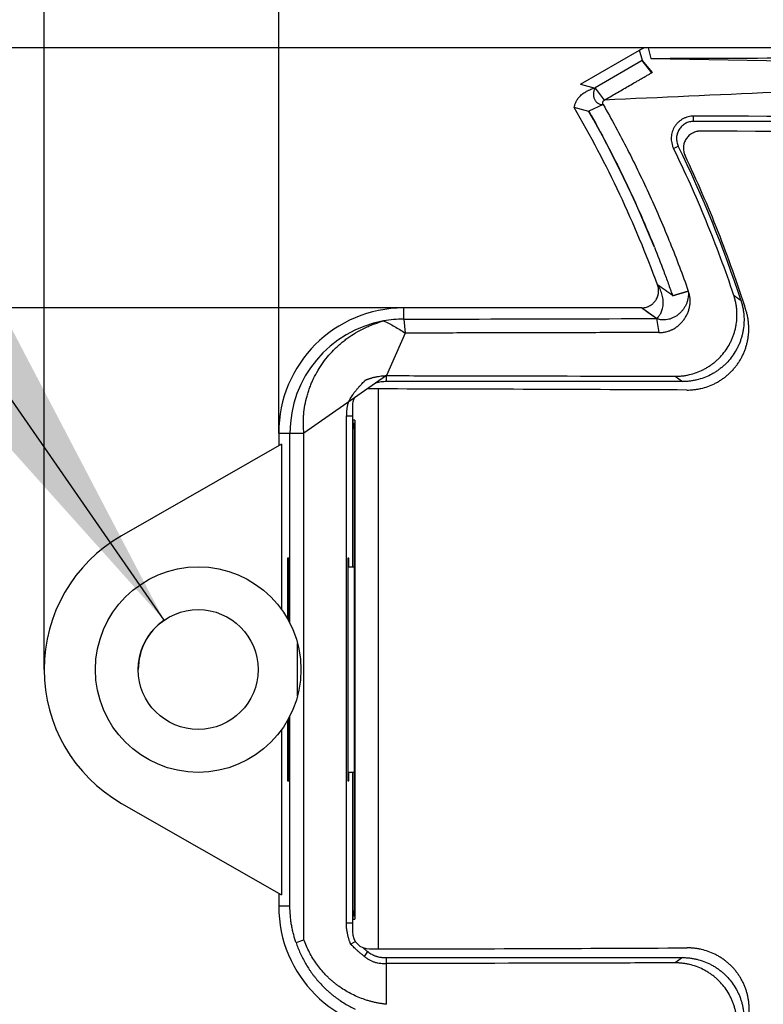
# Model space of a CAD drawing. Header units: millimetres. Extents: x 0 to 210, y 0 to 297.
# Tile 6 of 16: x 84 to 91, y 139 to 149. Entities that reach past the tile are written whole.
import ezdxf
from ezdxf.enums import TextEntityAlignment as Align

# ---------------------------------------------------------------- set-up
doc = ezdxf.new("R2010")
doc.units = ezdxf.units.MM
doc.header["$LTSCALE"] = 19.36
doc.layers.get('0').update_dxf_attribs({"linetype": 'CONTINUOUS'})
doc.layers.add('Z_DIM_2D', color=7, linetype='CONTINUOUS')
doc.styles.add('TEXTSTYLE_3', font='helveticaneueltw1g-ltcn.otf')
doc.styles.add('TEXTSTYLE_4', font='gdt', dxfattribs={"width": 0.7})
doc.dimstyles.new('DIMSTYLE_2', dxfattribs={"dimtxt": 2.1, "dimasz": 3.5, "dimexe": 1.5, "dimexo": 0, "dimgap": 0.525, "dimtad": 1, "dimdec": 1, "dimlfac": 3.000003, "dimdsep": 46, "dimtxsty": 'TEXTSTYLE_3', "dimblk": '_FILLED', "dimblk1": '_FILLED', "dimblk2": '_FILLED', "dimcen": 0.09, "dimclrt": 5, "dimazin": 2, "dimtp": 0.3, "dimtm": 0.3, "dimtfac": 1, "dimtdec": 1, "dimtofl": 0, "dimtmove": 0, "dimatfit": 3, "dimldrblk": '_FILLED', "dimfxl": 0, "dimtolj": 1, "dimarcsym": 0})
doc.dimstyles.new('DIMSTYLE_3', dxfattribs={"dimtxt": 2.1, "dimasz": 3.5, "dimexe": 1.5, "dimexo": 0, "dimgap": 0.525, "dimtad": 1, "dimlfac": 3.000003, "dimdsep": 46, "dimtxsty": 'TEXTSTYLE_3', "dimblk": '_FILLED', "dimblk1": '_FILLED', "dimblk2": '_FILLED', "dimcen": 0.09, "dimclrt": 5, "dimazin": 2, "dimtp": 0.3, "dimtm": 0.3, "dimtfac": 1, "dimtofl": 0, "dimtmove": 0, "dimatfit": 3, "dimldrblk": '_FILLED', "dimfxl": 0, "dimtolj": 1, "dimarcsym": 0})
doc.dimstyles.new('DIMSTYLE_6', dxfattribs={"dimtxt": 2.1, "dimasz": 3.5, "dimexe": 1.5, "dimexo": 0, "dimtad": 1, "dimlfac": 3.000003, "dimdsep": 46, "dimtxsty": 'TEXTSTYLE_3', "dimblk": '_FILLED', "dimblk1": '_FILLED', "dimblk2": '_FILLED', "dimcen": 0.09, "dimclrt": 5, "dimazin": 2, "dimtp": 0.1, "dimtm": 0.1, "dimtfac": 1, "dimtofl": 0, "dimtmove": 0, "dimatfit": 1, "dimldrblk": '_FILLED', "dimfxl": 0, "dimtolj": 1, "dimarcsym": 0})
doc.dimstyles.new('DIMSTYLE_7', dxfattribs={"dimtxt": 2.1, "dimasz": 3.5, "dimexe": 1.5, "dimexo": 0, "dimgap": 0.525, "dimtad": 1, "dimdec": 1, "dimlfac": 3.000003, "dimdsep": 46, "dimtxsty": 'TEXTSTYLE_3', "dimblk": '_FILLED', "dimblk1": '_FILLED', "dimblk2": '_FILLED', "dimcen": 0.09, "dimclrt": 5, "dimazin": 2, "dimtp": 0.2, "dimtm": 0.2, "dimtfac": 1, "dimtdec": 1, "dimtofl": 0, "dimtmove": 0, "dimatfit": 3, "dimldrblk": '_FILLED', "dimfxl": 0, "dimtolj": 1, "dimarcsym": 0})

# ---------------------------------------------------------------- blocks, each defined once
blk = doc.blocks.new('*D3')
at = {"layer": 'Z_DIM_2D', "color": 2, "linetype": 'Continuous', "transparency": 16777216}
for p, q in [((83.9489, 142.3203), (83.9489, 155.5699)), ((97.0257, 147.1536), (97.0257, 155.5699)), ((83.9489, 154.0699), (90.4873, 154.0699)), ((97.0257, 154.0699), (90.4873, 154.0699))]:
    blk.add_line(p, q, dxfattribs=at)
at = {"layer": 'Z_DIM_2D', "color": 5, "linetype": 'Continuous', "transparency": 16777216, "style": 'TEXTSTYLE_3'}
blk.add_text('39.2', height=2.1, dxfattribs=at).set_placement((90.4873, 154.5949), align=Align.CENTER)
blk = doc.blocks.new('_FILLED')
at = {"color": 0, "linetype": 'ByBlock'}
blk.add_solid([(0, 0), (-1, 0.125), (-1, -0.125)], dxfattribs=at)
blk = doc.blocks.new('_NONE')
blk = doc.blocks.new('*D4')
at = {"layer": 'Z_DIM_2D', "color": 2, "linetype": 'Continuous', "transparency": 16777216}
for p, q in [((89.8267, 148.3703), (75.5324, 148.3703)), ((77.0324, 148.3703), (77.0324, 142.3203)), ((77.0324, 136.2703), (77.0324, 142.3203)), ((89.8267, 136.2703), (75.5324, 136.2703))]:
    blk.add_line(p, q, dxfattribs=at)
at = {"layer": 'Z_DIM_2D', "color": 5, "linetype": 'Continuous', "transparency": 16777216, "style": 'TEXTSTYLE_3'}
blk.add_text('36.3', height=2.1, rotation=90, dxfattribs=at).set_placement((76.5074, 142.3203), align=Align.CENTER)
blk = doc.blocks.new('*D9')
at = {"layer": 'Z_DIM_2D', "color": 2, "linetype": 'Continuous', "transparency": 16777216}
blk.add_line((85.1166, 142.7998), (76.9624, 154.5651), dxfattribs=at)
at = {"layer": 'Z_DIM_2D', "color": 2, "linetype": 'Continuous', "transparency": 16777216, "xscale": 3.5, "yscale": 3.5, "zscale": 3.5, "rotation": 304.7246017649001}
blk.add_blockref('_FILLED', (85.1166, 142.7998), dxfattribs=at)
at = {"layer": 'Z_DIM_2D', "color": 5, "linetype": 'Continuous', "transparency": 16777216}
for s, style, p in [('n', 'TEXTSTYLE_4', (78.9888, 152.5629)), ('3.5', 'TEXTSTYLE_3', (80.9974, 149.6648))]:
    blk.add_text(s, height=2.1, rotation=-55.2754, dxfattribs=dict(at, style=style)).set_placement(p, align=Align.RIGHT)
blk = doc.blocks.new('*D10')
at = {"layer": 'Z_DIM_2D', "color": 2, "linetype": 'Continuous', "transparency": 16777216}
for p, q in [((87.4488, 145.8387), (79.5808, 145.8387)), ((81.0808, 145.8387), (81.0808, 142.3203)), ((81.0808, 138.8019), (81.0808, 142.3203)), ((87.4488, 138.8019), (79.5808, 138.8019))]:
    blk.add_line(p, q, dxfattribs=at)
at = {"layer": 'Z_DIM_2D', "color": 5, "linetype": 'Continuous', "transparency": 16777216, "style": 'TEXTSTYLE_3'}
blk.add_text('21.1', height=2.1, rotation=90, dxfattribs=at).set_placement((80.5558, 142.3203), align=Align.CENTER)
blk = doc.blocks.new('*D11')
at = {"layer": 'Z_DIM_2D', "color": 2, "linetype": 'Continuous', "transparency": 16777216}
for p, q in [((86.2321, 144.622), (86.2321, 151.8088)), ((97.0257, 147.1536), (97.0257, 151.8088)), ((86.2321, 150.3088), (91.6289, 150.3088)), ((97.0257, 150.3088), (91.6289, 150.3088))]:
    blk.add_line(p, q, dxfattribs=at)
at = {"layer": 'Z_DIM_2D', "color": 5, "linetype": 'Continuous', "transparency": 16777216, "style": 'TEXTSTYLE_3'}
blk.add_text('32.4', height=2.1, dxfattribs=at).set_placement((91.6289, 150.8338), align=Align.CENTER)

msp = doc.modelspace()

# ---------------------------------------------------------------- linework, layer by layer
at = {"color": 6, "linetype": 'Continuous'}
for p, q in [((89.1686, 148.0168), (89.7436, 148.3481)), ((95.809, 148.3703), (89.8267, 148.3703)), ((89.3118, 147.9783), (89.4004, 147.8608)), ((95.9758, 147.6537), (90.2703, 147.6536)), ((89.7627, 145.8387), (87.4488, 145.8387)), ((89.9096, 145.7354), (89.9327, 145.5998)), ((87.1993, 145.0508), (87.1159, 145.0508)), ((87.1993, 145.0508), (87.1993, 139.6019)), ((90.1607, 145.122), (87.2821, 145.122)), ((86.9493, 144.8842), (86.9493, 144.7473)), ((86.8907, 139.8518), (86.8907, 144.7888)), ((86.9488, 144.7888), (86.9488, 143.3203)), ((86.9493, 144.7473), (86.9667, 144.6536)), ((86.9726, 144.7473), (86.9493, 144.7473)), ((86.9726, 144.7473), (86.9667, 144.6536)), ((86.9726, 144.7473), (86.9726, 139.8933)), ((86.9667, 144.6536), (86.9667, 139.987)), ((86.2321, 144.622), (86.2321, 144.4979)), ((86.3415, 142.771), (86.3415, 144.622)), ((86.4771, 139.6924), (86.4771, 144.622)), ((86.2583, 144.5129), (84.7031, 143.6218)), ((86.2583, 144.5129), (86.2583, 142.9075)), ((86.3188, 143.4037), (86.3188, 142.8134)), ((86.3305, 143.4037), (86.3188, 143.4037)), ((86.3305, 142.7923), (86.3305, 143.4037)), ((86.904, 143.4037), (86.904, 141.237)), ((86.9157, 143.4037), (86.904, 143.4037)), ((86.9157, 143.3203), (86.9157, 143.4037)), ((86.904, 143.3203), (86.9667, 143.3203)), ((86.416, 142.066), (86.416, 142.5747)), ((86.3415, 140.0186), (86.3415, 141.8696)), ((86.3188, 141.8273), (86.3188, 141.237)), ((86.3305, 141.237), (86.3305, 141.8484)), ((86.2583, 141.7332), (86.2583, 140.1278)), ((86.9667, 141.3203), (86.904, 141.3203)), ((86.9157, 141.237), (86.9157, 141.3203)), ((86.9488, 141.3203), (86.9488, 139.8518)), ((86.3188, 141.237), (86.3305, 141.237)), ((86.904, 141.237), (86.9157, 141.237)), ((84.7031, 141.0188), (86.2583, 140.1278)), ((86.2321, 140.1428), (86.2321, 140.0186)), ((86.9667, 139.987), (86.9493, 139.8933)), ((86.9667, 139.987), (86.9726, 139.8933)), ((86.9493, 139.8933), (86.9493, 139.7685)), ((86.9493, 139.8933), (86.9726, 139.8933)), ((86.4008, 139.6645), (86.4771, 139.6924)), ((86.9785, 139.6743), (86.9328, 139.6475)), ((87.1159, 139.6019), (87.1993, 139.6019)), ((87.2821, 139.5186), (90.1607, 139.5186)), ((87.2822, 139.0638), (87.2821, 139.4604))]:
    msp.add_line(p, q, dxfattribs=at)
at = {"color": 9, "linetype": 'Continuous'}
for p, q in [((89.7712, 148.245), (89.7435, 148.3481)), ((89.8623, 148.1264), (89.7708, 148.2451)), ((89.1686, 148.0168), (89.2163, 148.004)), ((89.1686, 148.0168), (89.3118, 147.9783)), ((89.2163, 148.004), (89.264, 147.9912)), ((89.264, 147.9912), (89.3118, 147.9783)), ((89.3889, 147.8185), (89.251, 147.7517)), ((90.2703, 147.6536), (90.2703, 147.7047)), ((90.0742, 147.391), (90.1206, 147.4138)), ((90.2178, 146.0031), (90.0651, 145.958)), ((87.4488, 145.7296), (87.4488, 145.8387)), ((89.8116, 145.8045), (89.7627, 145.8387)), ((89.9096, 145.7354), (89.7627, 145.8387)), ((89.8606, 145.77), (89.8116, 145.8045)), ((87.4488, 145.7296), (87.4617, 145.594)), ((89.9096, 145.7354), (89.8606, 145.77)), ((87.2821, 145.122), (87.2821, 145.1802)), ((90.0893, 145.1737), (90.1607, 145.122)), ((86.8907, 144.7888), (86.9488, 144.7888)), ((86.2321, 144.622), (86.4771, 144.622)), ((86.3415, 140.0186), (86.2321, 140.0186)), ((86.9488, 139.8518), (86.8907, 139.8518)), ((87.067, 139.5283), (87.099, 139.5764)), ((87.2821, 139.4604), (87.2821, 139.5186)), ((90.1607, 139.5186), (90.0893, 139.467))]:
    msp.add_line(p, q, dxfattribs=at)
at = {"color": 7, "linetype": 'Continuous'}
for p, q in [((89.7711, 148.2452), (89.7436, 148.3481)), ((89.8267, 148.3703), (89.8544, 148.2668)), ((89.7708, 148.2451), (89.313, 147.9789)), ((89.771, 148.2452), (89.7708, 148.2451)), ((89.8693, 148.1303), (89.771, 148.2452)), ((89.313, 147.9789), (89.3118, 147.9783)), ((89.313, 147.9789), (89.3118, 147.9783)), ((89.3889, 147.8185), (89.251, 147.7518)), ((89.2503, 147.7514), (89.1078, 147.7885)), ((89.251, 147.7518), (89.251, 147.7517)), ((89.8881, 146.4297), (89.8821, 146.4446)), ((89.8835, 146.4411), (89.8821, 146.4446)), ((90.0656, 145.9581), (90.2178, 146.0031)), ((90.0651, 145.958), (90.0656, 145.9581)), ((90.0651, 145.958), (90.0651, 145.958)), ((87.4617, 145.594), (87.2821, 145.1802)), ((87.2821, 145.1802), (86.4771, 144.622))]:
    msp.add_line(p, q, dxfattribs=at)
at = {"color": 6, "linetype": 'Continuous'}
for radius in [1, 0.5833]:
    msp.add_circle((85.4488, 142.3203), radius, dxfattribs=at)
at = {"color": 7, "linetype": 'Continuous'}
for centre, radius, start, end in [((89.8267, 148.2037), 0.1667, 90.00475, 119.93424), ((135.4407, 2527.9081), 2380.0779, 268.902531, 269.0470467), ((91.112, 145.8932), 2.5591, 119.05179, 119.23117), ((79.6949, 142.3252), 10.9885, 22.01676, 29.59091), ((74.7243, 124.639), 26.2652, 54.26289, 54.6538)]:
    msp.add_arc(centre, radius, start, end, dxfattribs=at)
at = {"color": 6, "linetype": 'Continuous'}
for centre, radius, start, end in [((89.8267, 148.2037), 0.1666, 89.99992, 119.93907), ((79.7173, 142.3203), 10.8666, 20.14505, 30.21278), ((84.9821, -1520.2742), 1667.9873, 89.622363, 89.8183502), ((79.7173, 142.3203), 11.5833, 18.04146, 26.08623), ((87.4488, 144.622), 1.2167, 90, 180), ((87.4488, 144.622), 1.1073, 100.23951, 180), ((87.4505, 144.6215), 1.1081, 90.08363, 100.31712), ((85.4488, 142.3203), 1.5, 119.81068, 240.18932), ((87.4488, 140.0186), 1.2167, 180, 270), ((87.2842, 139.8519), 0.3354, 180.01636, 182.93357)]:
    msp.add_arc(centre, radius, start, end, dxfattribs=at)
at = {"color": 9, "linetype": 'Continuous'}
msp.add_arc((84.255, 137.4876), 10.6225, 52.43561, 52.9101, dxfattribs=at)
at = {"color": 6, "linetype": 'Continuous'}
for centre, major_axis, ratio, start_param, end_param in [((84.2796, 146.7183), (32.6666, 0), 0.026186, 1.20634, 1.38425), ((87.116, 144.8841), (0.1179, -0.1179), 0.999315, 2.356537, 2.492855), ((84.2796, 144.1988), (32.6666, 0), 0.026186, 1.388462, 1.481299), ((87.116, 144.8841), (0.1179, -0.1179), 0.999315, 3.432304, 3.926648), ((87.116, 139.7687), (0.1179, 0.1179), 0.999315, 2.356537, 3.926648), ((84.2796, 140.4539), (32.6666, 0), 0.026186, -1.481299, -1.388343)]:
    msp.add_ellipse(centre, major_axis=major_axis, ratio=ratio, start_param=start_param, end_param=end_param, dxfattribs=at)
for points, knots in [([(89.8544, 148.2668), (90.8597, 148.2698), (92.3585, 148.2756), (94.3433, 148.2858), (95.3229, 148.2918), (95.809, 148.295)], [0, 0, 0, 0, 0.506446, 0.755117, 1, 1, 1, 1]), ([(89.3889, 147.8185), (89.3884, 147.8194), (89.3874, 147.8212), (89.386, 147.8249), (89.3849, 147.8299), (89.3848, 147.8361), (89.3858, 147.8421), (89.388, 147.8478), (89.3912, 147.853), (89.3953, 147.8575), (89.3986, 147.8598), (89.4004, 147.8608)], [0, 0, 0, 0, 0.062567, 0.125197, 0.250426, 0.375752, 0.50105, 0.626208, 0.751128, 0.875735, 1, 1, 1, 1]), ([(89.3889, 147.8185), (89.4714, 147.6739), (89.6298, 147.3809), (89.8475, 146.9313), (90.0448, 146.4721), (90.1625, 146.1603), (90.2178, 146.0031)], [0, 0, 0, 0, 0.249898, 0.499854, 0.749885, 1, 1, 1, 1]), ([(90.2703, 147.7047), (90.2612, 147.7047), (90.2429, 147.7036), (90.216, 147.6984), (90.1899, 147.6899), (90.165, 147.6783), (90.1417, 147.6636), (90.1204, 147.6462), (90.1014, 147.6261), (90.0851, 147.6037), (90.0718, 147.5793), (90.0618, 147.5534), (90.0552, 147.5264), (90.0519, 147.4988), (90.0522, 147.4709), (90.0559, 147.4434), (90.0631, 147.4165), (90.0701, 147.3993), (90.0742, 147.391)], [0, 0, 0, 0, 0.061881, 0.123804, 0.185797, 0.247882, 0.310075, 0.372388, 0.434826, 0.497389, 0.560069, 0.622848, 0.6857, 0.748596, 0.811506, 0.874396, 0.937238, 1, 1, 1, 1]), ([(90.2703, 147.6536), (90.2632, 147.6536), (90.2492, 147.6527), (90.2285, 147.6486), (90.2084, 147.642), (90.1893, 147.6329), (90.1715, 147.6216), (90.1553, 147.6081), (90.1408, 147.5926), (90.1285, 147.5755), (90.1185, 147.5569), (90.111, 147.5371), (90.106, 147.5166), (90.1037, 147.4956), (90.1039, 147.4745), (90.1067, 147.4535), (90.1122, 147.4331), (90.1175, 147.4201), (90.1206, 147.4138)], [0, 0, 0, 0, 0.062498, 0.124997, 0.187498, 0.25, 0.312502, 0.375003, 0.437502, 0.5, 0.562498, 0.624997, 0.687498, 0.75, 0.812502, 0.875003, 0.937502, 1, 1, 1, 1]), ([(90.3382, 147.5589), (90.3313, 147.5589), (90.3208, 147.5583), (90.3071, 147.5563), (90.2936, 147.5534), (90.2769, 147.5482), (90.2611, 147.541), (90.249, 147.5341), (90.2374, 147.5264), (90.2237, 147.5154), (90.2091, 147.5003), (90.1965, 147.4833), (90.1862, 147.4649), (90.1782, 147.4453), (90.1738, 147.4283), (90.1715, 147.4144), (90.1702, 147.4003), (90.1701, 147.3826), (90.1724, 147.3651), (90.1755, 147.3514), (90.1795, 147.3378), (90.1834, 147.328), (90.1865, 147.3217)], [0, 0, 0, 0, 0.061851, 0.092803, 0.123768, 0.185723, 0.247769, 0.278849, 0.309959, 0.372246, 0.434666, 0.497219, 0.559894, 0.622675, 0.685536, 0.717003, 0.74848, 0.811409, 0.874321, 0.905777, 0.937216, 1, 1, 1, 1]), ([(90.6611, 145.9611), (90.6203, 146.0834), (90.5345, 146.3266), (90.3936, 146.6869), (90.2408, 147.0422), (90.131, 147.2754), (90.0742, 147.391)], [0, 0, 0, 0, 0.250109, 0.500142, 0.750104, 1, 1, 1, 1]), ([(90.7792, 145.8164), (90.7386, 145.9452), (90.6529, 146.2012), (90.5111, 146.5804), (90.3563, 146.9544), (90.2445, 147.1999), (90.1865, 147.3217)], [0, 0, 0, 0, 0.250121, 0.500159, 0.750116, 1, 1, 1, 1]), ([(89.7627, 145.8387), (89.7693, 145.8387), (89.7827, 145.8396), (89.8024, 145.8433), (89.8184, 145.8482), (89.8307, 145.8532), (89.8428, 145.859), (89.8571, 145.8676), (89.8703, 145.8779), (89.88, 145.887), (89.8869, 145.8942), (89.8934, 145.9019), (89.8994, 145.9099), (89.9049, 145.9183), (89.9115, 145.9299), (89.917, 145.942), (89.9215, 145.9546), (89.9243, 145.9642), (89.9261, 145.9724), (89.9272, 145.979), (89.9279, 145.9839), (89.9285, 145.9889), (89.929, 145.9955), (89.9294, 146.0072), (89.9285, 146.0239), (89.9252, 146.0437), (89.9214, 146.0565), (89.9191, 146.0628)], [0, 0, 0, 0, 0.062484, 0.124974, 0.187464, 0.218721, 0.249979, 0.312463, 0.374951, 0.406208, 0.437466, 0.468724, 0.499981, 0.531239, 0.562496, 0.624984, 0.656241, 0.687499, 0.718757, 0.734387, 0.750018, 0.765648, 0.781279, 0.812536, 0.875027, 0.937516, 1, 1, 1, 1]), ([(89.9327, 145.5998), (89.9387, 145.5996), (89.9506, 145.5995), (89.9685, 145.6007), (89.9863, 145.6031), (90.0038, 145.6067), (90.0211, 145.6115), (90.038, 145.6174), (90.0518, 145.6233), (90.0626, 145.6285), (90.0732, 145.634), (90.0862, 145.6415), (90.0987, 145.6497), (90.1084, 145.6568), (90.1179, 145.6641), (90.134, 145.6777), (90.151, 145.6947), (90.1665, 145.7131), (90.1774, 145.7275), (90.1875, 145.7425), (90.1999, 145.7633), (90.2132, 145.7904), (90.2233, 145.819), (90.2293, 145.8424), (90.2327, 145.8603), (90.235, 145.8783), (90.2362, 145.8965), (90.2362, 145.9146), (90.235, 145.9328), (90.2326, 145.9508), (90.2289, 145.9686), (90.224, 145.9861), (90.22, 145.9975), (90.2178, 146.0031)], [0, 0, 0, 0, 0.030993, 0.061984, 0.092979, 0.123982, 0.154996, 0.186026, 0.217073, 0.232607, 0.248145, 0.279236, 0.31035, 0.325918, 0.341492, 0.372658, 0.435045, 0.466291, 0.497563, 0.52886, 0.560182, 0.62287, 0.68564, 0.717064, 0.748501, 0.779948, 0.811401, 0.842856, 0.874309, 0.905754, 0.937187, 0.968603, 1, 1, 1, 1]), ([(90.0893, 145.1737), (90.101, 145.1736), (90.1245, 145.1742), (90.1596, 145.1772), (90.1945, 145.1822), (90.2405, 145.1916), (90.2969, 145.2083), (90.351, 145.2315), (90.3925, 145.2537), (90.4226, 145.2723), (90.4515, 145.2925), (90.4793, 145.3145), (90.5057, 145.3381), (90.5391, 145.3716), (90.577, 145.4172), (90.6093, 145.467), (90.6315, 145.509), (90.6462, 145.5415), (90.659, 145.5748), (90.6697, 145.6089), (90.6784, 145.6436), (90.6873, 145.6904), (90.693, 145.7499), (90.6916, 145.8096), (90.6862, 145.857), (90.68, 145.8922), (90.6718, 145.927), (90.6649, 145.9498), (90.6611, 145.9611)], [0, 0, 0, 0, 0.030994, 0.061985, 0.092976, 0.123971, 0.18596, 0.248004, 0.279068, 0.310155, 0.341267, 0.372406, 0.403575, 0.434775, 0.49724, 0.559831, 0.591185, 0.622566, 0.653972, 0.685401, 0.716848, 0.748311, 0.811237, 0.874175, 0.90565, 0.937116, 0.968567, 1, 1, 1, 1]), ([(90.7311, 145.9077), (90.7347, 145.8965), (90.7414, 145.8739), (90.7493, 145.8394), (90.7552, 145.8046), (90.7603, 145.7577), (90.7615, 145.6987), (90.7558, 145.6399), (90.7471, 145.5936), (90.7385, 145.5593), (90.7279, 145.5255), (90.7154, 145.4925), (90.7009, 145.4602), (90.6791, 145.4184), (90.6473, 145.3687), (90.6098, 145.323), (90.5768, 145.2893), (90.5506, 145.2656), (90.5231, 145.2434), (90.4943, 145.2229), (90.4643, 145.2041), (90.423, 145.1815), (90.3689, 145.1578), (90.3124, 145.1407), (90.2662, 145.131), (90.2312, 145.1258), (90.196, 145.1227), (90.1724, 145.122), (90.1607, 145.122)], [0, 0, 0, 0, 0.031255, 0.06251, 0.093765, 0.12502, 0.187503, 0.249986, 0.281242, 0.312497, 0.343752, 0.375007, 0.406262, 0.437517, 0.5, 0.562483, 0.593738, 0.624993, 0.656248, 0.687503, 0.718758, 0.750014, 0.812497, 0.87498, 0.906235, 0.93749, 0.968745, 1, 1, 1, 1]), ([(90.2029, 145.04), (90.2146, 145.04), (90.2378, 145.0405), (90.2726, 145.0434), (90.3072, 145.0482), (90.3528, 145.0572), (90.4088, 145.0735), (90.4626, 145.0961), (90.5038, 145.1178), (90.5338, 145.1359), (90.5627, 145.1558), (90.5904, 145.1773), (90.6168, 145.2004), (90.6419, 145.225), (90.6655, 145.2512), (90.6875, 145.2786), (90.7079, 145.3074), (90.7265, 145.3374), (90.7434, 145.3684), (90.7584, 145.4004), (90.7715, 145.4333), (90.7826, 145.467), (90.7917, 145.5012), (90.7987, 145.536), (90.8037, 145.5711), (90.8065, 145.6065), (90.8073, 145.642), (90.8059, 145.6775), (90.8024, 145.7128), (90.7968, 145.7478), (90.7892, 145.7824), (90.7828, 145.8052), (90.7792, 145.8164)], [0, 0, 0, 0, 0.030974, 0.061945, 0.092916, 0.123891, 0.185841, 0.247849, 0.278895, 0.309966, 0.341063, 0.372189, 0.403346, 0.434535, 0.465757, 0.497013, 0.528302, 0.559624, 0.590977, 0.62236, 0.653771, 0.685205, 0.716661, 0.748133, 0.779619, 0.811113, 0.842611, 0.874108, 0.9056, 0.937082, 0.96855, 1, 1, 1, 1]), ([(87.4488, 145.7296), (87.6547, 145.73), (88.4749, 145.7315), (89.2952, 145.7335), (89.9096, 145.7354)], [0, 0, 0, 0, 0.250913, 1, 1, 1, 1]), ([(89.9327, 145.5998), (89.7276, 145.5992), (89.3168, 145.598), (88.6998, 145.5965), (88.0813, 145.5951), (87.6684, 145.5944), (87.4617, 145.594)], [0, 0, 0, 0, 0.248996, 0.498721, 0.749087, 1, 1, 1, 1]), ([(86.9585, 145.0039), (86.9615, 145.0078), (86.9676, 145.0157), (86.9771, 145.0274), (86.9869, 145.0392), (87, 145.0546), (87.0163, 145.073), (87.0348, 145.0933), (87.0512, 145.1107), (87.0629, 145.1229), (87.0703, 145.1305), (87.0741, 145.1344), (87.0764, 145.1367), (87.0775, 145.1378), (87.0778, 145.1381)], [0, 0, 0, 0, 0.082235, 0.166622, 0.252155, 0.337817, 0.505431, 0.661226, 0.796912, 0.904167, 0.944526, 0.974648, 0.993488, 1, 1, 1, 1]), ([(87.0778, 145.1381), (87.0779, 145.1381), (87.0782, 145.1382), (87.0787, 145.1384), (87.0793, 145.1387), (87.0801, 145.139), (87.0811, 145.1394), (87.0823, 145.1399), (87.0839, 145.1405), (87.0854, 145.1411), (87.0875, 145.1418), (87.09, 145.1428), (87.0931, 145.1439), (87.0972, 145.1453), (87.1024, 145.1471), (87.1086, 145.1492), (87.1148, 145.1512), (87.1211, 145.1532), (87.1294, 145.1557), (87.1399, 145.1588), (87.1526, 145.1621), (87.1653, 145.1653), (87.1781, 145.1682), (87.191, 145.1708), (87.2082, 145.174), (87.2298, 145.1771), (87.2559, 145.1796), (87.2734, 145.1802), (87.2821, 145.1802)], [0, 0, 0, 0, 0.001953, 0.003906, 0.007813, 0.011719, 0.015626, 0.023439, 0.031252, 0.039065, 0.046878, 0.062503, 0.078129, 0.093755, 0.125007, 0.156258, 0.18751, 0.218762, 0.250013, 0.312516, 0.375019, 0.437521, 0.500024, 0.562526, 0.625029, 0.750023, 0.875015, 1, 1, 1, 1]), ([(87.2821, 145.1802), (87.517, 145.1798), (88.4527, 145.1782), (89.3885, 145.1758), (90.0893, 145.1737)], [0, 0, 0, 0, 0.251028, 1, 1, 1, 1]), ([(87.2821, 145.122), (87.2733, 145.122), (87.2558, 145.1213), (87.2298, 145.1185), (87.2039, 145.1141), (87.1868, 145.1103), (87.1783, 145.1082)], [0, 0, 0, 0, 0.24998, 0.499977, 0.749986, 1, 1, 1, 1]), ([(86.9585, 145.0039), (86.9538, 144.9976), (86.9445, 144.985), (86.9338, 144.9685), (86.926, 144.9549), (86.9206, 144.9445), (86.9156, 144.9339), (86.9126, 144.9266), (86.9111, 144.923)], [0, 0, 0, 0, 0.250004, 0.499987, 0.624992, 0.749996, 0.874998, 1, 1, 1, 1]), ([(86.9111, 144.923), (86.9091, 144.9177), (86.9053, 144.9069), (86.9008, 144.8905), (86.8972, 144.8738), (86.8945, 144.8569), (86.8927, 144.84), (86.8914, 144.8229), (86.8908, 144.8059), (86.8907, 144.7945), (86.8907, 144.7888)], [0, 0, 0, 0, 0.124989, 0.249981, 0.374976, 0.499975, 0.624978, 0.749984, 0.874991, 1, 1, 1, 1]), ([(86.9493, 144.8114), (86.9492, 144.8096), (86.9489, 144.8021), (86.9488, 144.7945), (86.9488, 144.7888)], [0, 0, 0, 0, 0.241759, 1, 1, 1, 1]), ([(86.4007, 139.6645), (86.3996, 139.6679), (86.3972, 139.6749), (86.3938, 139.6853), (86.3905, 139.6958), (86.3862, 139.7098), (86.3811, 139.7276), (86.3754, 139.749), (86.3701, 139.7707), (86.3635, 139.7999), (86.3565, 139.8369), (86.3498, 139.8818), (86.3435, 139.9423), (86.3415, 139.9881), (86.3415, 140.0186)], [0, 0, 0, 0, 0.030321, 0.060718, 0.091194, 0.121748, 0.183082, 0.244708, 0.30661, 0.368772, 0.493796, 0.619625, 0.746079, 1, 1, 1, 1]), ([(86.9328, 139.6475), (86.9326, 139.6479), (86.932, 139.6494), (86.9307, 139.6528), (86.9287, 139.6582), (86.926, 139.6656), (86.9228, 139.6748), (86.9193, 139.6856), (86.9155, 139.6979), (86.9101, 139.7169), (86.9035, 139.7432), (86.898, 139.7711), (86.8944, 139.795), (86.8923, 139.8137), (86.891, 139.8327), (86.8907, 139.8454), (86.8907, 139.8518)], [0, 0, 0, 0, 0.006012, 0.023464, 0.051486, 0.089214, 0.135791, 0.19037, 0.25211, 0.320186, 0.472101, 0.639842, 0.727804, 0.817565, 0.90849, 1, 1, 1, 1]), ([(87.2822, 139.0638), (87.2808, 139.0639), (87.278, 139.0642), (87.2724, 139.0648), (87.2654, 139.0656), (87.2571, 139.0666), (87.2459, 139.0681), (87.232, 139.0701), (87.2154, 139.0728), (87.1988, 139.0757), (87.1768, 139.0801), (87.1494, 139.0863), (87.1168, 139.0948), (87.0738, 139.1078), (87.0209, 139.1267), (86.9592, 139.1538), (86.8995, 139.1851), (86.8518, 139.2147), (86.8149, 139.2404), (86.788, 139.2606), (86.7618, 139.2818), (86.7364, 139.304), (86.7118, 139.327), (86.6802, 139.3589), (86.6428, 139.4009), (86.6016, 139.4542), (86.5642, 139.5103), (86.5308, 139.5689), (86.5015, 139.6296), (86.4847, 139.6713), (86.4771, 139.6924)], [0, 0, 0, 0, 0.003907, 0.007814, 0.015627, 0.023441, 0.031254, 0.046881, 0.062508, 0.078135, 0.093762, 0.125015, 0.156268, 0.187521, 0.250017, 0.312514, 0.37501, 0.437505, 0.468758, 0.500011, 0.531263, 0.562516, 0.593769, 0.625022, 0.687518, 0.750014, 0.81251, 0.875007, 0.937503, 1, 1, 1, 1]), ([(87.067, 139.5283), (87.0631, 139.5312), (87.0552, 139.5374), (87.0434, 139.5468), (87.0317, 139.5566), (87.0163, 139.5698), (86.9979, 139.586), (86.9776, 139.6046), (86.9602, 139.6209), (86.948, 139.6327), (86.9403, 139.6401), (86.9365, 139.6439), (86.9342, 139.6462), (86.9331, 139.6473), (86.9328, 139.6475)], [0, 0, 0, 0, 0.082235, 0.166622, 0.252155, 0.337817, 0.505431, 0.661226, 0.796912, 0.904167, 0.944526, 0.974648, 0.993488, 1, 1, 1, 1]), ([(87.0529, 139.6143), (87.0567, 139.611), (87.0643, 139.6044), (87.0758, 139.5947), (87.0873, 139.5853), (87.0951, 139.5793), (87.099, 139.5764)], [0, 0, 0, 0, 0.252245, 0.505664, 0.756241, 1, 1, 1, 1]), ([(87.099, 139.5764), (87.1053, 139.5716), (87.1178, 139.5625), (87.134, 139.5523), (87.1471, 139.5453), (87.157, 139.5405), (87.1671, 139.5362), (87.1776, 139.5324), (87.1884, 139.5291), (87.2039, 139.5252), (87.2202, 139.5224), (87.2375, 139.5204), (87.2516, 139.5194), (87.2665, 139.5187), (87.2768, 139.5186), (87.2821, 139.5186)], [0, 0, 0, 0, 0.121498, 0.236309, 0.292292, 0.347945, 0.403763, 0.460264, 0.517976, 0.577435, 0.703684, 0.771547, 0.843233, 0.919227, 1, 1, 1, 1]), ([(90.7832, 138.837), (90.7868, 138.8482), (90.7932, 138.871), (90.8008, 138.9056), (90.8063, 138.9406), (90.8097, 138.9759), (90.8111, 139.0113), (90.8103, 139.0468), (90.8074, 139.0822), (90.8025, 139.1173), (90.7954, 139.152), (90.7863, 139.1862), (90.7751, 139.2198), (90.762, 139.2527), (90.747, 139.2847), (90.7302, 139.3157), (90.7115, 139.3456), (90.6911, 139.3744), (90.6691, 139.4018), (90.6455, 139.4279), (90.6204, 139.4525), (90.594, 139.4756), (90.5663, 139.4971), (90.5374, 139.5169), (90.5075, 139.535), (90.4662, 139.5567), (90.4125, 139.5793), (90.3565, 139.5955), (90.3109, 139.6046), (90.2764, 139.6094), (90.2416, 139.6122), (90.2184, 139.6128), (90.2068, 139.6127)], [0, 0, 0, 0, 0.031451, 0.06292, 0.094402, 0.125895, 0.157393, 0.188891, 0.220385, 0.251871, 0.283343, 0.314799, 0.346234, 0.377644, 0.409027, 0.44038, 0.471702, 0.502991, 0.534247, 0.565469, 0.596657, 0.627814, 0.65894, 0.690037, 0.721107, 0.752153, 0.814161, 0.87611, 0.907085, 0.938056, 0.969026, 1, 1, 1, 1]), ([(87.067, 139.5283), (87.0708, 139.5254), (87.0786, 139.5196), (87.0904, 139.5114), (87.1025, 139.5036), (87.1149, 139.4963), (87.1277, 139.4896), (87.1408, 139.4836), (87.1543, 139.4784), (87.168, 139.4739), (87.1819, 139.4702), (87.2007, 139.4662), (87.2245, 139.4628), (87.2533, 139.4608), (87.2725, 139.4604), (87.2821, 139.4604)], [0, 0, 0, 0, 0.062506, 0.125011, 0.187514, 0.250017, 0.312518, 0.375017, 0.437517, 0.500016, 0.562517, 0.625018, 0.75, 0.874995, 1, 1, 1, 1]), ([(90.1607, 139.5186), (90.1724, 139.5186), (90.196, 139.5179), (90.2312, 139.5148), (90.2662, 139.5096), (90.3124, 139.5), (90.3689, 139.4828), (90.423, 139.4592), (90.4643, 139.4365), (90.4943, 139.4177), (90.5231, 139.3972), (90.5506, 139.3751), (90.5768, 139.3513), (90.6098, 139.3176), (90.6473, 139.272), (90.6791, 139.2222), (90.7009, 139.1804), (90.7154, 139.1482), (90.7279, 139.1151), (90.7385, 139.0814), (90.7471, 139.047), (90.7558, 139.0007), (90.7615, 138.942), (90.7603, 138.8829), (90.7552, 138.8361), (90.7493, 138.8012), (90.7414, 138.7667), (90.7347, 138.7441), (90.7311, 138.7329)], [0, 0, 0, 0, 0.031255, 0.06251, 0.093765, 0.12502, 0.187503, 0.249986, 0.281242, 0.312497, 0.343752, 0.375007, 0.406262, 0.437517, 0.5, 0.562483, 0.593738, 0.624993, 0.656248, 0.687503, 0.718758, 0.750014, 0.812497, 0.87498, 0.906235, 0.93749, 0.968745, 1, 1, 1, 1]), ([(90.0893, 139.467), (89.8564, 139.4662), (88.9207, 139.4635), (87.985, 139.4615), (87.2821, 139.4604)], [0, 0, 0, 0, 0.248855, 1, 1, 1, 1]), ([(90.6611, 138.6796), (90.6649, 138.6909), (90.6718, 138.7137), (90.68, 138.7484), (90.6862, 138.7837), (90.6916, 138.8311), (90.693, 138.8908), (90.6873, 138.9502), (90.6784, 138.9971), (90.6697, 139.0317), (90.659, 139.0658), (90.6462, 139.0991), (90.6315, 139.1316), (90.6093, 139.1736), (90.577, 139.2234), (90.5391, 139.269), (90.5057, 139.3026), (90.4793, 139.3261), (90.4515, 139.3481), (90.4226, 139.3684), (90.3925, 139.3869), (90.351, 139.4092), (90.2969, 139.4324), (90.2405, 139.4491), (90.1945, 139.4584), (90.1596, 139.4634), (90.1245, 139.4664), (90.101, 139.467), (90.0893, 139.467)], [0, 0, 0, 0, 0.031433, 0.062884, 0.09435, 0.125825, 0.188763, 0.251689, 0.283152, 0.314599, 0.346028, 0.377434, 0.408815, 0.440169, 0.50276, 0.565225, 0.596425, 0.627594, 0.658733, 0.689845, 0.720932, 0.751996, 0.81404, 0.876029, 0.907024, 0.938015, 0.969006, 1, 1, 1, 1])]:
    msp.add_open_spline(points, degree=3, knots=knots, dxfattribs=at)
at = {"color": 7, "linetype": 'Continuous'}
for points, knots in [([(95.8567, 148.1594), (95.3302, 148.1343), (94.2687, 148.0842), (92.6648, 148.0096), (91.0392, 147.9351), (89.9486, 147.8856), (89.4004, 147.8608)], [0, 0, 0, 0, 0.244632, 0.493278, 0.745286, 1, 1, 1, 1]), ([(89.4004, 147.8608), (89.4197, 147.8719), (89.4581, 147.8941), (89.5158, 147.9274), (89.5735, 147.9607), (89.6312, 147.994), (89.6793, 148.0217), (89.7177, 148.0438), (89.7466, 148.0604), (89.7755, 148.077), (89.8044, 148.0935), (89.8285, 148.1073), (89.8478, 148.1182), (89.8574, 148.1237), (89.8623, 148.1264)], [0, 0, 0, 0, 0.125069, 0.250112, 0.375128, 0.500117, 0.625087, 0.687566, 0.750043, 0.81252, 0.874999, 0.937487, 0.968739, 1, 1, 1, 1]), ([(89.1078, 147.7885), (89.1089, 147.7963), (89.1127, 147.8134), (89.1228, 147.8401), (89.1392, 147.8689), (89.1626, 147.898), (89.1928, 147.9251), (89.2287, 147.9484), (89.2689, 147.9666), (89.2973, 147.975), (89.3118, 147.9783)], [0, 0, 0, 0, 0.07991, 0.176611, 0.289235, 0.415876, 0.553716, 0.699348, 0.849209, 1, 1, 1, 1]), ([(89.3118, 147.9783), (89.3094, 147.9742), (89.3051, 147.9657), (89.3001, 147.9523), (89.2967, 147.9386), (89.295, 147.9246), (89.295, 147.9105), (89.2966, 147.8966), (89.2998, 147.8831), (89.3047, 147.8702), (89.3111, 147.8581), (89.3191, 147.8471), (89.3269, 147.839), (89.3338, 147.8334), (89.3411, 147.8284), (89.3508, 147.8232), (89.3612, 147.8199), (89.3697, 147.8183), (89.3762, 147.8177), (89.3826, 147.8178), (89.3868, 147.8182), (89.3889, 147.8185)], [0, 0, 0, 0, 0.065414, 0.130554, 0.195426, 0.26002, 0.324313, 0.388266, 0.451835, 0.514967, 0.577609, 0.639713, 0.701241, 0.731804, 0.762218, 0.822542, 0.882266, 0.911932, 0.941447, 0.970806, 1, 1, 1, 1]), ([(89.251, 147.7517), (89.3106, 147.6465), (89.4265, 147.4339), (89.5898, 147.1095), (89.7424, 146.7799), (89.8368, 146.5569), (89.8821, 146.4446)], [0, 0, 0, 0, 0.249925, 0.499896, 0.74992, 1, 1, 1, 1]), ([(89.8881, 146.4297), (89.9194, 146.3518), (89.9651, 146.2344), (90.0231, 146.0768), (90.0513, 145.9977), (90.0651, 145.958)], [0, 0, 0, 0, 0.499954, 0.749967, 1, 1, 1, 1]), ([(89.9096, 145.7354), (89.9125, 145.7377), (89.9184, 145.7431), (89.9274, 145.7525), (89.9367, 145.7641), (89.946, 145.7782), (89.9547, 145.7947), (89.9625, 145.8137), (89.9688, 145.8349), (89.9731, 145.8582), (89.9752, 145.8831), (89.9747, 145.9092), (89.9716, 145.9359), (89.9657, 145.9627), (89.9573, 145.9892), (89.9466, 146.0149), (89.9339, 146.0395), (89.9242, 146.0552), (89.9191, 146.0628)], [0, 0, 0, 0, 0.031071, 0.067362, 0.109003, 0.156025, 0.208342, 0.265739, 0.327869, 0.394257, 0.46432, 0.537391, 0.612757, 0.689692, 0.767495, 0.845516, 0.92318, 1, 1, 1, 1]), ([(90.2178, 146.0031), (90.2183, 145.9982), (90.2191, 145.9884), (90.2195, 145.9735), (90.2189, 145.9587), (90.2169, 145.9389), (90.2121, 145.9144), (90.2044, 145.8906), (90.1966, 145.8722), (90.1878, 145.8542), (90.1748, 145.8326), (90.1563, 145.8086), (90.1352, 145.7867), (90.1118, 145.7673), (90.0862, 145.7507), (90.0587, 145.7373), (90.0297, 145.7276), (90.0046, 145.7229), (89.9843, 145.7215), (89.969, 145.7217), (89.9537, 145.7231), (89.9386, 145.7258), (89.9239, 145.7299), (89.9143, 145.7334), (89.9096, 145.7354)], [0, 0, 0, 0, 0.030596, 0.06124, 0.091934, 0.122682, 0.18432, 0.246185, 0.277214, 0.308296, 0.370585, 0.433056, 0.495686, 0.55845, 0.621327, 0.684295, 0.747333, 0.810424, 0.842007, 0.873598, 0.905195, 0.936796, 0.968398, 1, 1, 1, 1]), ([(86.4771, 144.622), (86.4756, 144.6371), (86.4733, 144.6673), (86.4719, 144.7127), (86.4727, 144.7581), (86.4765, 144.8185), (86.4865, 144.8936), (86.5033, 144.9675), (86.5207, 145.0255), (86.5357, 145.0683), (86.5526, 145.1105), (86.5777, 145.1656), (86.6135, 145.2324), (86.6635, 145.3084), (86.7199, 145.3797), (86.7718, 145.4349), (86.8161, 145.4762), (86.8507, 145.5057), (86.8864, 145.5337), (86.9357, 145.569), (87, 145.6092), (87.0674, 145.6438), (87.1229, 145.6681), (87.1653, 145.6845), (87.2083, 145.6991), (87.2374, 145.7077), (87.252, 145.7117)], [0, 0, 0, 0, 0.031236, 0.062473, 0.093711, 0.124951, 0.187418, 0.24989, 0.281136, 0.312383, 0.343631, 0.374881, 0.437368, 0.49986, 0.562356, 0.624857, 0.656116, 0.687376, 0.718637, 0.749899, 0.812412, 0.874928, 0.906195, 0.937463, 0.968731, 1, 1, 1, 1]), ([(87.252, 145.7117), (87.2891, 145.696), (87.3614, 145.6607), (87.4293, 145.6175), (87.4617, 145.594)], [0, 0, 0, 0, 0.501709, 1, 1, 1, 1]), ([(86.4008, 139.6645), (86.4126, 139.6294), (86.4331, 139.5775), (86.4654, 139.5107), (86.492, 139.4619), (86.5163, 139.4224), (86.5368, 139.3915), (86.5528, 139.3687), (86.5693, 139.3464), (86.5921, 139.3172), (86.622, 139.2817), (86.6536, 139.2478), (86.68, 139.2217), (86.7002, 139.2027), (86.7209, 139.1841), (86.7421, 139.1662), (86.7637, 139.1487), (86.7858, 139.1318), (86.8083, 139.1155), (86.8388, 139.0945), (86.8779, 139.0696), (86.9262, 139.0423), (86.9593, 139.0256), (86.976, 139.0177)], [0, 0, 0, 0, 0.125053, 0.187594, 0.25013, 0.312661, 0.343927, 0.375192, 0.406455, 0.437716, 0.500228, 0.562731, 0.593982, 0.625231, 0.656477, 0.68772, 0.718961, 0.750198, 0.781433, 0.812666, 0.87512, 0.937564, 1, 1, 1, 1])]:
    msp.add_open_spline(points, degree=3, knots=knots, dxfattribs=at)
at = {"layer": 'Z_DIM_2D', "color": 2, "linetype": 'Continuous'}
msp.add_arc((85.4488, 142.3203), 0.5833, 124.7246, 180, dxfattribs=at)

# ---------------------------------------------------------------- dimensions: what is measured, and where the dimension line sits
for base, p1, p2, angle, dimstyle, picture, middle in [((83.9489, 154.0699), (97.0257, 147.1536), (83.9489, 142.3203), 180, 'DIMSTYLE_2', '*D3', (90.4755, 154.0699)), ((86.2321, 150.3088), (97.0257, 147.1536), (86.2321, 144.622), 180, 'DIMSTYLE_2', '*D11', (91.6367, 150.3088)), ((77.0324, 136.2703), (89.8267, 148.3703), (89.8267, 136.2703), 270, 'DIMSTYLE_3', '*D4', (77.0324, 142.3164)), ((81.0808, 138.8019), (87.4488, 145.8387), (87.4488, 138.8019), 270, 'DIMSTYLE_7', '*D10', (81.0808, 142.1048))]:
    dim = msp.add_linear_dim(base=base, p1=p1, p2=p2, angle=angle, dimstyle=dimstyle, override={"dimblk1": 'NONE', "dimblk2": 'NONE', "dimsah": 1}, dxfattribs=at)
    dim.commit()
    dim.dimension.update_dxf_attribs({"geometry": picture, "text_midpoint": middle, "dimtype": 160})
dim = msp.add_diameter_dim_2p(p1=(85.1166, 142.7998), p2=(85.7811, 141.8409), text='%%c<>', dimstyle='DIMSTYLE_6', override={"dimpost": '<>'}, dxfattribs=at)
dim.commit()
dim.dimension.update_dxf_attribs({"geometry": '*D9', "text_midpoint": (80.0586, 152.8626), "dimtype": 163})

doc.saveas('drawing.dxf')
